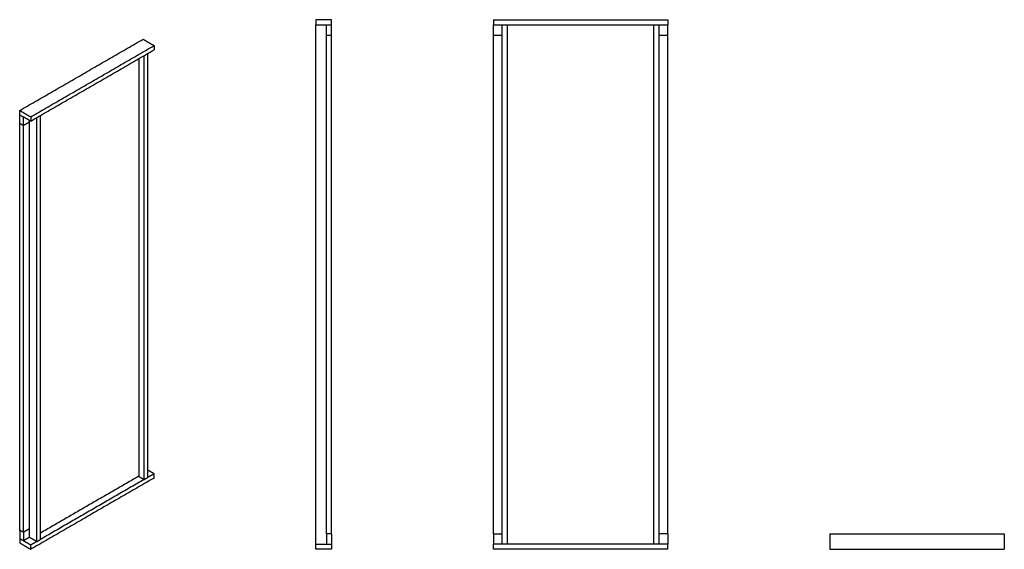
# Model space of a CAD drawing. Header units: millimetres. Extents: x -1518 to 1518, y -816 to 816.
import ezdxf

# ---------------------------------------------------------------- set-up
doc = ezdxf.new("R2010")
doc.units = ezdxf.units.MM
doc.layers.add('Make2D$Visible$Courbes', color=7, linetype='Continuous', true_color=0x000000)

msp = doc.modelspace()

# ---------------------------------------------------------------- linework, layer by layer
at = {"layer": 'Make2D$Visible$Courbes', "color": 18, "lineweight": -3, "true_color": 0x000000}
for points in [[(-556.5, 816), (-580.5, 816), (-604.5, 816)], [(-604.5, 816), (-604.5, 808), (-604.5, 800)], [(-604.5, -800), (-604.5, 0), (-604.5, 800)], [(-604.5, 800), (-580.5, 800), (-556.5, 800)], [(-572.5, 768), (-572.5, 784), (-572.5, 800)], [(-556.5, 800), (-556.5, 808), (-556.5, 816)], [(-556.5, 768), (-556.5, 784), (-556.5, 800)], [(-57.1, 816), (211.9, 816), (480.9, 816)], [(-57.1, 816), (-57.1, 808), (-57.1, 800)], [(-57.1, 768), (-57.1, 784), (-57.1, 800)], [(-57.1, 800), (190.4, 800), (437.9, 800)], [(-30.1, -800), (-30.1, 0), (-30.1, 800)], [(-14.1, -800), (-14.1, 0), (-14.1, 800)], [(437.9, 800), (445.9, 800), (453.9, 800)], [(437.9, -800), (437.9, 0), (437.9, 800)], [(453.9, 800), (467.4, 800), (480.9, 800)], [(453.9, -800), (453.9, 0), (453.9, 800)], [(480.9, 816), (480.9, 808), (480.9, 800)], [(480.9, 768), (480.9, 784), (480.9, 800)], [(-572.5, 768), (-564.5, 768), (-556.5, 768)], [(-572.5, -768), (-572.5, 0), (-572.5, 768)], [(-556.5, -768), (-556.5, 0), (-556.5, 768)], [(-57.1, -768), (-57.1, 0), (-57.1, 768)], [(-57.1, 768), (-43.6, 768), (-30.1, 768)], [(453.9, 768), (467.4, 768), (480.9, 768)], [(480.9, -768), (480.9, 0), (480.9, 768)], [(-1518.3, 536.1), (-1328.1, 645.9), (-1137.9, 755.8)], [(-1484.3, 516.5), (-1294.1, 626.3), (-1103.9, 736.2)], [(-1137.9, 755.8), (-1120.9, 746), (-1103.9, 736.2)], [(-1103.9, 736.2), (-1103.9, 729.6), (-1103.9, 723.1)], [(-1484.3, 503.5), (-1294.1, 613.3), (-1103.9, 723.1)], [(-1134.3, -600.9), (-1134.3, 52.3), (-1134.3, 705.5)], [(-1123, -594.3), (-1123, 58.9), (-1123, 712.1)], [(-1151.3, 695.7), (-1151.3, 52.3), (-1151.3, -591.1)], [(-1518.3, 536.1), (-1501.3, 526.3), (-1484.3, 516.5)], [(-1518.3, 523.1), (-1518.3, 529.6), (-1518.3, 536.1)], [(-1518.3, 523.1), (-1512.6, 519.8), (-1507, 516.5)], [(-1518.3, 496.9), (-1518.3, 510), (-1518.3, 523.1)], [(-1484.3, 503.5), (-1495.7, 510), (-1507, 516.5)], [(-1507, 490.4), (-1507, 503.5), (-1507, 516.5)], [(-1484.3, 516.5), (-1484.3, 510), (-1484.3, 503.5)], [(-1453.9, -785.4), (-1453.9, -132.2), (-1453.9, 521)], [(-1518.3, -757.2), (-1518.3, -130.1), (-1518.3, 496.9)], [(-1518.3, 496.9), (-1512.6, 493.7), (-1507, 490.4)], [(-1507, 490.4), (-1497.4, 495.9), (-1487.9, 501.4)], [(-1507, -763.7), (-1507, -136.7), (-1507, 490.4)], [(-1487.9, -778.8), (-1487.9, -136.7), (-1487.9, 505.5)], [(-1465.3, -791.9), (-1465.3, -138.7), (-1465.3, 514.5)], [(-1103.9, -583.3), (-1113.5, -577.8), (-1123, -572.3)], [(-1103.9, -596.4), (-1294.1, -706.2), (-1484.3, -816)], [(-1151.3, -591.1), (-1302.6, -678.4), (-1453.9, -765.8)], [(-1134.3, -600.9), (-1294.1, -693.1), (-1453.9, -785.4)], [(-1151.3, -591.1), (-1142.8, -596), (-1134.3, -600.9)], [(-1134.3, -600.9), (-1128.7, -597.6), (-1123, -594.3)], [(-1103.9, -583.3), (-1113.5, -588.8), (-1123, -594.3)], [(-1103.9, -596.4), (-1103.9, -589.8), (-1103.9, -583.3)], [(-1518.3, -757.2), (-1518.3, -770.3), (-1518.3, -783.3)], [(-1507, -763.7), (-1512.6, -760.5), (-1518.3, -757.2)], [(-1487.9, -752.7), (-1497.4, -758.2), (-1507, -763.7)], [(-1507, -789.9), (-1512.6, -786.6), (-1518.3, -783.3)], [(-1518.3, -783.3), (-1518.3, -789.9), (-1518.3, -796.4)], [(-1507, -763.7), (-1507, -776.8), (-1507, -789.9)], [(-1487.9, -778.8), (-1497.4, -784.4), (-1507, -789.9)], [(-1487.9, -778.8), (-1476.6, -785.4), (-1465.3, -791.9)], [(-1465.3, -791.9), (-1459.6, -788.6), (-1453.9, -785.4)], [(-556.5, -768), (-564.5, -768), (-572.5, -768)], [(-572.5, -768), (-572.5, -784), (-572.5, -800)], [(-556.5, -768), (-556.5, -784), (-556.5, -800)], [(-57.1, -768), (-43.6, -768), (-30.1, -768)], [(-57.1, -768), (-57.1, -784), (-57.1, -800)], [(480.9, -768), (467.4, -768), (453.9, -768)], [(480.9, -768), (480.9, -784), (480.9, -800)], [(980.3, -768), (1249.3, -768), (1518.3, -768)], [(980.3, -768), (980.3, -792), (980.3, -816)], [(1518.3, -768), (1518.3, -792), (1518.3, -816)], [(-1518.3, -796.4), (-1501.3, -806.2), (-1484.3, -816)], [(-1484.3, -802.9), (-1495.7, -796.4), (-1507, -789.9)], [(-1465.3, -791.9), (-1474.8, -797.4), (-1484.3, -802.9)], [(-1484.3, -816), (-1484.3, -809.5), (-1484.3, -802.9)], [(-604.5, -816), (-604.5, -808), (-604.5, -800)], [(-604.5, -800), (-580.5, -800), (-556.5, -800)], [(-556.5, -816), (-580.5, -816), (-604.5, -816)], [(-556.5, -800), (-556.5, -808), (-556.5, -816)], [(-57.1, -816), (-57.1, -808), (-57.1, -800)], [(480.9, -800), (211.9, -800), (-57.1, -800)], [(480.9, -816), (211.9, -816), (-57.1, -816)], [(480.9, -816), (480.9, -808), (480.9, -800)], [(980.3, -816), (1249.3, -816), (1518.3, -816)]]:
    msp.add_open_spline(points, degree=2, dxfattribs=at)

doc.saveas('drawing.dxf')
